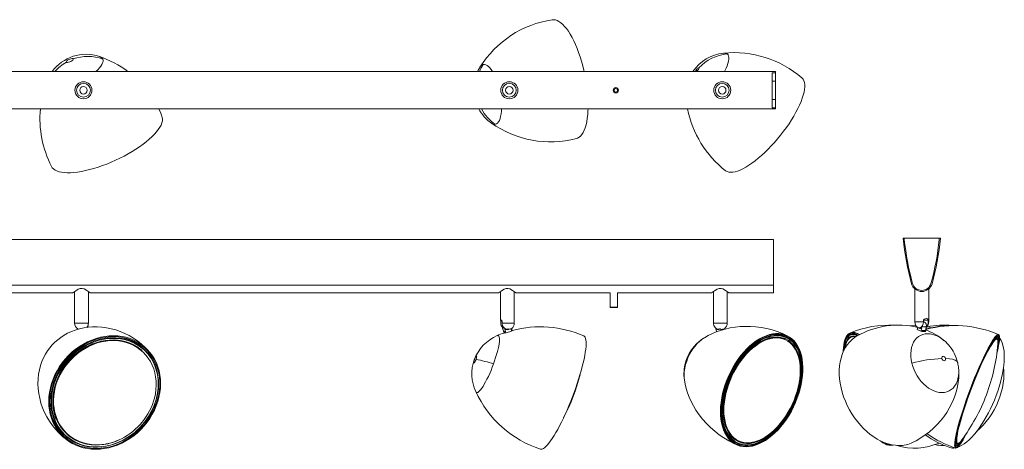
# Model space of a CAD drawing. Header units: millimetres. Extents: x -759 to 958, y -301 to 114.
# Tile 2 of 2: x 33 to 958, y -301 to 103. Entities that reach past the tile are written whole.
import ezdxf

# ---------------------------------------------------------------- set-up
doc = ezdxf.new("R2010")
doc.units = ezdxf.units.MM

msp = doc.modelspace()

# ---------------------------------------------------------------- linework, layer by layer
at = {"color": 7, "linetype": 'Continuous', "lineweight": 15}
for p, q in [((-757.35, 54.4), (742.65, 54.4)), ((742.65, 53.3), (739.65, 53.3)), ((739.65, 53.3), (739.65, 20.51)), ((742.65, 19.4), (742.65, 54.4)), ((739.65, 45.56), (742.65, 45.56)), ((742.65, 28.25), (739.65, 28.25)), ((742.65, 19.4), (-757.35, 19.4)), ((739.65, 20.51), (742.65, 20.51)), ((740.83, -103.4), (-759.17, -103.4)), ((740.83, -103.4), (740.83, -153.4)), ((897.53, -102.23), (862.53, -102.23)), ((863.64, -103.23), (863.64, -102.23)), ((896.43, -102.23), (896.43, -103.23)), ((740.83, -146.12), (-759.17, -146.12)), ((-5.67, -153.4), (82.83, -153.4)), ((84.33, -152.26), (84.33, -181.9)), ((97.33, -181.9), (97.33, -152.26)), ((98.83, -153.4), (482.83, -153.4)), ((484.33, -152.26), (484.33, -179)), ((497.33, -181.9), (497.33, -152.26)), ((498.83, -153.4), (587.33, -153.4)), ((587.33, -153.4), (587.33, -166.82)), ((594.33, -153.4), (682.83, -153.4)), ((594.33, -166.82), (594.33, -153.4)), ((684.33, -152.26), (684.33, -181.9)), ((697.33, -181.9), (697.33, -152.26)), ((698.83, -153.4), (740.83, -153.4)), ((873.53, -149.83), (873.53, -180.73)), ((886.53, -180.73), (886.53, -149.83)), ((587.33, -166.82), (587.83, -167.32)), ((594.33, -166.82), (587.33, -166.82)), ((593.83, -167.32), (587.83, -167.32)), ((593.83, -167.32), (594.33, -166.82)), ((484.62, -180.17), (484.62, -181.9)), ((485.83, -180.17), (484.62, -180.17)), ((485.83, -181.9), (485.83, -180.17)), ((886.19, -179), (881.64, -179)), ((881.64, -179), (881.64, -180.73)), ((886.19, -180.73), (886.19, -179)), ((87.04, -187.18), (87.12, -187.8)), ((486.35, -186.54), (487.44, -190.06)), ((487.33, -190.1), (487.68, -191.23)), ((488.11, -186.46), (489.12, -189.74)), ((488.97, -189.79), (489.12, -189.74)), ((489.36, -191.04), (488.97, -189.79)), ((494.6, -189.35), (489.65, -190.9)), ((493.72, -187.27), (493.39, -187.25)), ((493.97, -187.15), (494.26, -188.09)), ((494.41, -188.04), (494.26, -188.09)), ((494.79, -189.29), (494.41, -188.04)), ((494.79, -189.29), (494.65, -189.34)), ((494.87, -187.77), (494.67, -187.14)), ((495.34, -188.93), (494.98, -187.74)), ((686.46, -186.22), (687.31, -189.74)), ((686.59, -186.9), (687.29, -189.75)), ((687.2, -189.79), (687.31, -189.74)), ((687.27, -190.09), (687.2, -189.79)), ((687.2, -189.86), (687.2, -189.79)), ((687.2, -189.86), (687.25, -190.09)), ((690.94, -187.27), (690.41, -187.25)), ((691.14, -187.15), (691.37, -188.09)), ((691.48, -188.04), (691.37, -188.09)), ((691.61, -188.59), (691.48, -188.04)), ((694.78, -187.68), (694.66, -187.15)), ((752.52, -194.89), (749.68, -193.59)), ((816.89, -191.06), (813.45, -192.37)), ((875.55, -185.39), (875.71, -185.9)), ((875.68, -187.96), (875.66, -188.05)), ((875.73, -187.91), (875.67, -187.98)), ((879.1, -189.58), (875.67, -187.98)), ((875.91, -186.88), (875.69, -187.9)), ((876.01, -186.93), (875.91, -186.88)), ((876.01, -186.93), (876.21, -185.99)), ((876.4, -186.08), (876.44, -186.11)), ((879.45, -189.64), (879.67, -188.62)), ((879.57, -188.58), (880.32, -185.06)), ((879.57, -188.58), (879.67, -188.62)), ((883.49, -189.64), (883.71, -188.62)), ((884.36, -185.06), (883.61, -188.58)), ((883.71, -188.62), (883.61, -188.58)), ((884.06, -186.56), (884.05, -186.5)), ((884.13, -186.55), (884.41, -185.6)), ((884.55, -187.75), (884.18, -186.56)), ((884.36, -185.06), (884.21, -185.48)), ((951.08, -194.4), (950.13, -194.04)), ((751.64, -197.02), (751.56, -196.98)), ((814.3, -194.51), (814.21, -194.55)), ((949.61, -196.74), (949.89, -196.6)), ((950.39, -196.6), (950.29, -196.56)), ((950.8, -196.93), (950.39, -196.6)), ((951.49, -194.73), (951.08, -194.4)), ((147.84, -207.99), (147.8, -207.95)), ((149.35, -206.25), (147.83, -204.88)), ((459.98, -216.01), (459.75, -216.19)), ((461.13, -246.39), (461.1, -246.33)), ((145.51, -277.63), (145.9, -277.2)), ((74.21, -286.62), (75.73, -287.98)), ((77.22, -286.23), (77.27, -286.27)), ((77.48, -286.46), (77.27, -286.28)), ((123.67, -292.79), (126.15, -291.74)), ((703.8, -293.56), (706.64, -294.86)), ((708.01, -292.95), (707.52, -292.74)), ((707.57, -292.75), (707.65, -292.79)), ((844.47, -293.98), (845.59, -294.56)), ((913.02, -295.14), (912.98, -295.13)), ((913.02, -295.14), (913.12, -295.18)), ((899.92, -296.95), (901.24, -296.92)), ((911.28, -296.95), (912.23, -297.31)), ((912.23, -297.31), (912.46, -297.31))]:
    msp.add_line(p, q, dxfattribs=at)
at = {"color": 8, "linetype": 'Continuous', "lineweight": 15}
for p, q in [((667.78, 54.4), (667.76, 54.42)), ((950.27, -196.55), (950.67, -196.89)), ((145.38, -280.27), (141.57, -283.86)), ((125.34, -292.01), (123.78, -292.66)), ((708.27, -293.07), (707.6, -292.77)), ((912.77, -294.92), (913.12, -295.18))]:
    msp.add_line(p, q, dxfattribs=at)
at = {"color": 7, "linetype": 'Continuous', "lineweight": 15, "flags": 128}
for points in [[(533.04, 103.17), (534.27, 103.25), (535.9, 103.05), (537.58, 102.51), (539.3, 101.62), (541.05, 100.4), (542.82, 98.85), (544.6, 96.98), (546.37, 94.81), (548.13, 92.34), (549.86, 89.6), (551.55, 86.59), (553.2, 83.34), (554.8, 79.87), (556.32, 76.2), (557.77, 72.35), (559.14, 68.34), (560.41, 64.21), (561.58, 59.97), (562.65, 55.65), (562.93, 54.4)], [(76.65, 63.42), (76.66, 63.89), (77.06, 64.48), (77.79, 65.11), (78.77, 65.72), (79.87, 66.22), (80.97, 66.56), (81.93, 66.7), (82.63, 66.62), (83, 66.33)], [(83, 66.33), (82.99, 65.86), (82.59, 65.27), (81.86, 64.64), (80.88, 64.03), (79.78, 63.53), (78.68, 63.18), (77.72, 63.05), (77.02, 63.13), (76.65, 63.42)], [(465.16, 58.74), (463.44, 55.66), (462.86, 54.4)], [(667.76, 54.42), (667.64, 54.74), (667.76, 55.27), (668.1, 55.94), (668.61, 56.65), (669.2, 57.28), (669.79, 57.74), (670.29, 57.97), (670.62, 57.92)], [(695.73, -38.68), (695.93, -38.83), (697.26, -39.57), (698.8, -40.03), (700.55, -40.21), (702.5, -40.1), (704.63, -39.71), (706.93, -39.03), (709.38, -38.07), (711.98, -36.84), (714.69, -35.35), (717.51, -33.6), (720.43, -31.61), (723.41, -29.38), (726.44, -26.94), (729.5, -24.3), (732.58, -21.47), (735.65, -18.47), (738.69, -15.32), (741.68, -12.05), (744.62, -8.67), (747.47, -5.2), (750.21, -1.66), (752.84, 1.91), (755.34, 5.51), (757.68, 9.1), (759.86, 12.67), (761.85, 16.19), (763.66, 19.64), (765.26, 23), (766.65, 26.24), (767.82, 29.35), (768.75, 32.3), (769.45, 35.09), (769.91, 37.68), (770.13, 40.07), (770.1, 42.23), (769.83, 44.16), (769.32, 45.84), (768.56, 47.27), (767.58, 48.43), (767.39, 48.59)], [(166.33, 12.63), (165.18, 15.49), (163.32, 19.4)], [(566.57, 19.4), (566.5, 17.67), (566.25, 14.03), (565.86, 10.59), (565.33, 7.38), (564.67, 4.41), (563.89, 1.71), (562.98, -0.71), (561.96, -2.83), (560.82, -4.65), (559.58, -6.14), (558.25, -7.31), (556.83, -8.14), (555.61, -8.56)], [(166.37, 12.65), (166.73, 11.47), (166.9, 9.84), (166.76, 8.08), (166.29, 6.2), (165.49, 4.22), (164.39, 2.14), (162.97, -0.01), (161.26, -2.23), (159.26, -4.5), (156.98, -6.81), (154.44, -9.15), (151.65, -11.49), (148.63, -13.83), (145.4, -16.16), (141.98, -18.44), (138.39, -20.69), (134.65, -22.87), (130.79, -24.97), (126.83, -26.99), (122.79, -28.91), (118.69, -30.71), (114.58, -32.39), (110.46, -33.94), (106.36, -35.35), (102.31, -36.6), (98.34, -37.7), (94.47, -38.63), (90.72, -39.39), (87.12, -39.97), (83.68, -40.37), (80.44, -40.58), (77.4, -40.62), (74.59, -40.47), (72.03, -40.14), (69.73, -39.62), (67.7, -38.93), (65.96, -38.06), (64.52, -37.03), (63.39, -35.83), (62.7, -34.75)], [(98.83, -153.4), (98.5, -153.14), (97.61, -152.45), (95.73, -151.15), (93.2, -149.85), (91.49, -149.43), (89.68, -149.51), (87.75, -150.14), (85.38, -151.5), (83.62, -152.77), (82.94, -153.3), (82.83, -153.4), (82.83, -153.4)], [(498.83, -153.4), (498.5, -153.14), (497.61, -152.45), (495.73, -151.15), (493.2, -149.85), (491.49, -149.43), (489.68, -149.51), (487.75, -150.14), (485.38, -151.5), (483.62, -152.77), (482.94, -153.3), (482.83, -153.4), (482.83, -153.4)], [(698.83, -153.4), (698.5, -153.14), (697.61, -152.45), (695.73, -151.15), (693.2, -149.85), (691.49, -149.43), (689.68, -149.51), (687.75, -150.14), (685.38, -151.5), (683.62, -152.77), (682.94, -153.3), (682.83, -153.4), (682.83, -153.4)], [(485.83, -180.17), (485.16, -179.31), (484.61, -178.85), (484.45, -178.8), (484.33, -178.99), (484.42, -179.51), (484.62, -180.17)], [(874.73, -184.27), (870.87, -184.34), (868.67, -184.54)], [(881.64, -180.73), (881.42, -182.62), (880.79, -184.3), (879.82, -185.57), (878.61, -186.3), (877.76, -186.44), (876.4, -186.08)], [(877.39, -186.35), (877.6, -186.61), (878.19, -186.93), (878.82, -186.95), (879.41, -186.66), (879.91, -186.1), (880.25, -185.33), (880.32, -185.06), (880.34, -184.89)], [(886.19, -179), (885.71, -178.14), (884.9, -177.68), (884.45, -177.63), (883.45, -177.82), (882.43, -178.35), (881.64, -179)], [(153.14, -207.21), (150.71, -204.71), (147.2, -201.55), (143.51, -198.65), (139.64, -196.01), (135.63, -193.66), (131.5, -191.59), (127.28, -189.81), (122.98, -188.33), (118.63, -187.15), (114.26, -186.28), (109.89, -185.71), (105.54, -185.45), (101.24, -185.48), (97.01, -185.8), (92.88, -186.41), (88.86, -187.29), (84.99, -188.43), (81.28, -189.82), (77.76, -191.45), (74.44, -193.28), (71.33, -195.3), (68.44, -197.5), (65.77, -199.87), (63.29, -202.4), (61, -205.1), (58.89, -208), (56.96, -211.09), (55.22, -214.42), (53.69, -217.97), (52.37, -221.77), (51.31, -225.78), (50.54, -229.99), (50.07, -234.36), (49.94, -238.83), (50.13, -243.38), (50.67, -247.95), (51.54, -252.51), (52.75, -257.03), (54.29, -261.48), (56.14, -265.82), (58.29, -270.04), (60.74, -274.1), (63.46, -277.99), (66.43, -281.69), (69.64, -285.17), (73.07, -288.41), (76.7, -291.41), (77.07, -291.67)], [(164.4, -247.22), (164.9, -243.04), (165.08, -238.87), (164.93, -234.76), (164.46, -230.73), (163.67, -226.79), (162.56, -222.98), (161.15, -219.32), (159.43, -215.83), (157.43, -212.54), (155.15, -209.46), (152.61, -206.61), (149.82, -204.01), (146.8, -201.68), (143.58, -199.62), (140.16, -197.86), (136.57, -196.41), (132.83, -195.26), (128.96, -194.44), (125, -193.94), (120.96, -193.77), (116.87, -193.93), (112.75, -194.42), (108.63, -195.23), (104.53, -196.36), (100.49, -197.81), (96.52, -199.56), (92.64, -201.6), (88.89, -203.92), (85.29, -206.51), (81.86, -209.35), (78.61, -212.43), (75.57, -215.72), (72.77, -219.2), (70.2, -222.85), (67.9, -226.66), (65.88, -230.59), (64.14, -234.62), (62.7, -238.73), (61.57, -242.89), (60.75, -247.08), (60.25, -251.27), (60.07, -255.43), (60.22, -259.54), (60.69, -263.58), (61.48, -267.51), (62.59, -271.32), (64, -274.98), (65.72, -278.47), (67.72, -281.76), (70, -284.85), (72.54, -287.69), (75.33, -290.29), (78.35, -292.63), (81.58, -294.68), (85, -296.44), (88.59, -297.9), (92.33, -299.04), (96.19, -299.86), (100.15, -300.36), (104.19, -300.53), (108.28, -300.37), (112.4, -299.89), (116.52, -299.07), (120.62, -297.94), (124.66, -296.5), (128.64, -294.75), (132.51, -292.7), (136.26, -290.38), (139.86, -287.79), (143.3, -284.95), (146.54, -281.87), (149.58, -278.59), (152.39, -275.1), (154.95, -271.45), (157.25, -267.65), (159.28, -263.72), (161.02, -259.68), (162.46, -255.57), (163.59, -251.41), (164.4, -247.22)], [(87.12, -187.1), (87.37, -187.68), (87.48, -187.79)], [(486.96, -186.22), (486.62, -186.37), (486.42, -186.48), (486.35, -186.54), (486.43, -186.56), (486.65, -186.54), (487, -186.48), (487.47, -186.37), (488.03, -186.22)], [(487.42, -190.01), (487.39, -190.03), (487.33, -190.1), (487.41, -190.12), (487.63, -190.1), (487.97, -190.03), (488.42, -189.93), (488.97, -189.79)], [(487.69, -191.22), (487.68, -191.23), (487.76, -191.24), (488.23, -191.19), (489.08, -191.03), (489.65, -190.9)], [(494.85, -187.72), (494.9, -187.72), (494.98, -187.74), (494.92, -187.8), (494.73, -187.9), (494.41, -188.04)], [(494.6, -189.35), (495.18, -189.08), (495.33, -188.93)], [(562.61, -193.94), (563.3, -194.42), (563.87, -195.23), (564.3, -196.36), (564.61, -197.81), (564.77, -199.56), (564.79, -201.6), (564.68, -203.92), (564.42, -206.51), (564.03, -209.35), (563.51, -212.43), (562.85, -215.72), (562.06, -219.2), (561.16, -222.85), (560.13, -226.66), (559, -230.59), (557.76, -234.62), (556.42, -238.73), (555, -242.89), (553.5, -247.08), (551.93, -251.27), (550.3, -255.43), (548.61, -259.54), (546.89, -263.58), (545.14, -267.51), (543.38, -271.32), (541.6, -274.98), (539.83, -278.47), (538.07, -281.76), (536.34, -284.85), (534.64, -287.69), (532.99, -290.29), (531.4, -292.63), (529.87, -294.68), (528.42, -296.44), (527.06, -297.9), (525.79, -299.04), (524.62, -299.86), (523.55, -300.36), (522.6, -300.53), (521.92, -300.43)], [(753.61, -193.8), (749.25, -191.81), (744.36, -189.91), (739.39, -188.33), (734.38, -187.05), (729.34, -186.08), (724.31, -185.41), (719.29, -185.05), (714.33, -184.98), (709.43, -185.2), (704.63, -185.71), (699.96, -186.47), (695.43, -187.49), (691.07, -188.75), (686.91, -190.22), (682.97, -191.87), (679.27, -193.7), (675.84, -195.65), (675.08, -196.15)], [(686.67, -186.77), (686.78, -187.04), (687.3, -187.68), (687.95, -188.06), (688.66, -188.14), (689.35, -187.91), (689.94, -187.39), (689.97, -187.35)], [(715.05, -298.11), (712.25, -297.94), (709.56, -297.44), (706.99, -296.61), (704.57, -295.44), (702.31, -293.96), (700.22, -292.17), (698.32, -290.08), (696.61, -287.7), (695.12, -285.05), (693.84, -282.15), (692.79, -279.01), (691.97, -275.66), (691.39, -272.12), (691.05, -268.4), (690.95, -264.53), (691.1, -260.54), (691.5, -256.45), (692.13, -252.28), (693, -248.07), (694.11, -243.84), (695.43, -239.62), (696.98, -235.43), (698.73, -231.3), (700.67, -227.26), (702.8, -223.32), (705.1, -219.53), (707.56, -215.89), (710.15, -212.44), (712.87, -209.19), (715.69, -206.17), (718.6, -203.39), (721.58, -200.88), (724.61, -198.64), (727.67, -196.7), (730.75, -195.06), (733.82, -193.74), (736.86, -192.74), (739.86, -192.07), (742.79, -191.73), (745.64, -191.73), (748.39, -192.07), (751.02, -192.74), (753.51, -193.74), (755.85, -195.06), (758.03, -196.7), (760.03, -198.64), (761.83, -200.88), (763.44, -203.39), (764.82, -206.17), (765.99, -209.19), (766.93, -212.44), (767.63, -215.89), (768.09, -219.53), (768.3, -223.32), (768.28, -227.26), (768, -231.3), (767.49, -235.43), (766.74, -239.62), (765.75, -243.84), (764.53, -248.07), (763.1, -252.28), (761.45, -256.45), (759.6, -260.54), (757.56, -264.53), (755.34, -268.4), (752.96, -272.12), (750.44, -275.66), (747.78, -279.01), (745.01, -282.15), (742.14, -285.05), (739.19, -287.7), (736.18, -290.08), (733.13, -292.17), (730.06, -293.96), (726.99, -295.44), (723.93, -296.61), (720.91, -297.44), (717.94, -297.94), (715.05, -298.11)], [(715.17, -297.68), (718.04, -297.51), (720.98, -297.01), (723.98, -296.18), (727.01, -295.03), (730.06, -293.56), (733.11, -291.78), (736.13, -289.71), (739.12, -287.35), (742.04, -284.73), (744.88, -281.85), (747.63, -278.74), (750.27, -275.41), (752.77, -271.89), (755.13, -268.2), (757.33, -264.37), (759.35, -260.41), (761.19, -256.35), (762.82, -252.22), (764.25, -248.05), (765.45, -243.85), (766.43, -239.66), (767.18, -235.51), (767.69, -231.41), (767.96, -227.4), (767.99, -223.5), (767.77, -219.73), (767.32, -216.13), (766.62, -212.7), (765.69, -209.48), (764.54, -206.49), (763.16, -203.73), (761.57, -201.24), (759.78, -199.02), (757.8, -197.09), (755.64, -195.47), (753.32, -194.16), (750.84, -193.16), (748.23, -192.5), (745.51, -192.17), (742.68, -192.17), (739.77, -192.5), (736.8, -193.16), (733.78, -194.16), (730.74, -195.47), (727.69, -197.09), (724.65, -199.02), (721.65, -201.24), (718.69, -203.73), (715.8, -206.49), (713, -209.48), (710.31, -212.7), (707.74, -216.13), (705.3, -219.73), (703.02, -223.5), (700.91, -227.4), (698.98, -231.41), (697.24, -235.51), (695.71, -239.66), (694.4, -243.85), (693.3, -248.05), (692.44, -252.22), (691.81, -256.35), (691.42, -260.41), (691.27, -264.37), (691.36, -268.2), (691.7, -271.89), (692.28, -275.41), (693.09, -278.74), (694.13, -281.85), (695.4, -284.73), (696.88, -287.35), (698.57, -289.71), (700.46, -291.78), (702.53, -293.56), (704.78, -295.03), (707.18, -296.18), (709.72, -297.01), (712.39, -297.51), (715.17, -297.68)], [(695.79, -281.98), (694.58, -278.67), (693.62, -274.92), (692.93, -270.51), (692.61, -265.39), (692.79, -259.6), (693.57, -253.18), (694.62, -247.95), (696.12, -242.44), (698.09, -236.74), (700.56, -230.93), (703.51, -225.16), (706.91, -219.54), (710.72, -214.23), (714.86, -209.35), (719.23, -205.03), (723.73, -201.36), (728.26, -198.39), (732.71, -196.17), (736.99, -194.67), (741.04, -193.86), (744.79, -193.69), (748.22, -194.08), (752.24, -195.31), (755.66, -197.21), (758.51, -199.59), (760.81, -202.26), (762.63, -205.09), (764.1, -208.1)], [(751.34, -193.33), (751.72, -193.48), (754.12, -194.63), (756.36, -196.1), (758.43, -197.88), (760.32, -199.95), (762.01, -202.31), (763.49, -204.93), (764.76, -207.81), (765.8, -210.92), (766.61, -214.24), (767.19, -217.76), (767.53, -221.44), (767.62, -225.28), (767.47, -229.23), (767.08, -233.29), (766.45, -237.42), (765.59, -241.59), (764.5, -245.78), (763.18, -249.97), (761.65, -254.12), (759.91, -258.22), (757.99, -262.23), (755.87, -266.12), (753.6, -269.89), (751.16, -273.49), (748.59, -276.91), (745.9, -280.13), (743.1, -283.13), (740.22, -285.88), (737.26, -288.37), (734.26, -290.59), (731.22, -292.52), (728.17, -294.14), (725.13, -295.45), (722.11, -296.44), (719.14, -297.11), (716.24, -297.44), (713.41, -297.44), (710.69, -297.11), (708.08, -296.44), (705.61, -295.45), (704.69, -294.98)], [(745.25, -192.15), (747.74, -192.81), (749.68, -193.59)], [(819.17, -194.02), (816.76, -195.53), (814.3, -197.48), (812.04, -199.71), (810, -202.23), (808.18, -205), (806.6, -208.02), (805.27, -211.27), (804.2, -214.72), (803.39, -218.36), (802.85, -222.16), (802.58, -226.09), (802.59, -230.13), (802.87, -234.26), (803.42, -238.45), (804.24, -242.68), (805.32, -246.91), (806.67, -251.12), (808.26, -255.28), (810.08, -259.37), (812.14, -263.36), (814.41, -267.23), (816.87, -270.95), (819.52, -274.5), (822.34, -277.85), (825.31, -280.98), (828.41, -283.89), (831.61, -286.53), (834.91, -288.91), (838.28, -291), (841.7, -292.79), (845.14, -294.28), (848.59, -295.44), (852.02, -296.27), (855.41, -296.78), (858.75, -296.95)], [(806.36, -208.55), (806.36, -208.02), (806.48, -205), (806.77, -202.23), (807.22, -199.71), (807.84, -197.48), (808.61, -195.53), (809.54, -193.9), (810.62, -192.57), (811.85, -191.57), (813.2, -190.9), (814.69, -190.57), (816.29, -190.57), (817.99, -190.9), (819.79, -191.57), (821.68, -192.57), (821.69, -192.58)], [(821.38, -192.76), (819.9, -192), (818.11, -191.33), (816.42, -191), (814.84, -191), (813.37, -191.33), (812.02, -192), (810.81, -192.99), (809.74, -194.3), (808.81, -195.93), (808.04, -197.85), (807.43, -200.07), (806.98, -202.56), (806.7, -205.32), (806.58, -208.06)], [(807.75, -200.58), (808.17, -198.79), (808.86, -196.71), (809.71, -194.94), (810.71, -193.47), (811.85, -192.31), (813.13, -191.49), (813.86, -191.18)], [(875.91, -186.88), (876.04, -186.74), (876.05, -186.73)], [(879.1, -189.58), (880.42, -189.8), (881.64, -189.91), (882.19, -189.92), (883.01, -189.87), (883.45, -189.7), (883.5, -189.58)], [(879.57, -188.58), (880.32, -188.72), (881.04, -188.83), (881.72, -188.89), (882.33, -188.92), (882.83, -188.89), (883.23, -188.83), (883.49, -188.72), (883.61, -188.58)], [(879.67, -188.62), (880.41, -188.76), (881.13, -188.87), (881.8, -188.93), (882.4, -188.95), (882.9, -188.93), (883.3, -188.87), (883.57, -188.76), (883.71, -188.62)], [(880.32, -185.06), (881.07, -185.2), (881.79, -185.31), (882.47, -185.38), (883.08, -185.4), (883.59, -185.38), (883.98, -185.31), (884.24, -185.2), (884.36, -185.06)], [(883.72, -187.93), (883.8, -187.91), (883.99, -187.86)], [(884.18, -186.56), (884.15, -186.55), (884.02, -186.56)], [(888.76, -186.35), (887.14, -185.88), (884.57, -185.34)], [(950.59, -210.26), (951.07, -208.29), (951.72, -205.44), (952.24, -202.84), (952.64, -200.51), (952.92, -198.46), (953.06, -196.7), (953.08, -195.24), (952.96, -194.1), (952.72, -193.27), (952.34, -192.78), (951.85, -192.61), (951.23, -192.76), (950.49, -193.25), (949.64, -194.06), (948.67, -195.2), (947.61, -196.64), (946.45, -198.39), (945.2, -200.43), (943.87, -202.76), (942.47, -205.35), (941, -208.19), (939.47, -211.26), (937.9, -214.55), (936.3, -218.03), (934.66, -221.69), (933.02, -225.49), (931.36, -229.42), (929.71, -233.45), (928.07, -237.56), (926.46, -241.72), (924.88, -245.91), (923.34, -250.1), (921.86, -254.26), (920.44, -258.38), (919.1, -262.41), (917.83, -266.35), (916.65, -270.15), (915.56, -273.81), (914.58, -277.3), (913.7, -280.6), (912.93, -283.68), (912.29, -286.53), (911.76, -289.13), (911.36, -291.46), (911.09, -293.51), (910.94, -295.27), (910.93, -296.73), (911.04, -297.87), (911.29, -298.7), (911.66, -299.19), (912.16, -299.36), (912.78, -299.21), (913.52, -298.72), (914.37, -297.91), (915.33, -296.77), (916.4, -295.33), (917.56, -293.58), (918.81, -291.54), (920.14, -289.21), (921.54, -286.62), (922.56, -284.67)], [(924.95, -245.9), (926.52, -241.72), (928.13, -237.57), (929.77, -233.46), (931.42, -229.44), (933.07, -225.52), (934.72, -221.74), (936.35, -218.1), (937.95, -214.64), (939.51, -211.38), (941.03, -208.34), (942.48, -205.53), (943.88, -202.99), (945.19, -200.71), (946.42, -198.72), (947.57, -197.03), (948.61, -195.64), (949.55, -194.58), (950.37, -193.84), (951.08, -193.43), (951.67, -193.35), (952.14, -193.61), (952.47, -194.19), (952.68, -195.11), (952.76, -196.34), (952.7, -197.89), (952.52, -199.75), (952.2, -201.89), (951.76, -204.31), (951.19, -207), (950.76, -208.88)], [(61.46, -247.07), (62.28, -242.89), (63.42, -238.73), (64.86, -234.63), (66.61, -230.61), (68.65, -226.69), (70.97, -222.9), (73.55, -219.27), (76.37, -215.81), (79.43, -212.55), (82.69, -209.51), (86.15, -206.7), (89.77, -204.15), (93.53, -201.88), (97.42, -199.88), (101.4, -198.19), (105.45, -196.81), (109.54, -195.75), (113.66, -195.01), (117.77, -194.6), (121.84, -194.52), (125.86, -194.78), (129.79, -195.36), (133.62, -196.27), (137.31, -197.51), (140.84, -199.06), (144.2, -200.91), (147.35, -203.06), (150.29, -205.48), (152.99, -208.17), (155.43, -211.1), (157.6, -214.26), (159.48, -217.63), (161.07, -221.19), (162.35, -224.91), (163.32, -228.77), (163.97, -232.75), (164.29, -236.81), (164.29, -240.95), (163.95, -245.12), (163.3, -249.3), (162.32, -253.47), (161.02, -257.61), (159.43, -261.67), (157.53, -265.64), (155.35, -269.5), (152.9, -273.21), (150.2, -276.76), (147.25, -280.13), (144.09, -283.28), (140.73, -286.21), (137.19, -288.89), (133.49, -291.3), (129.67, -293.44), (125.73, -295.28), (121.71, -296.82), (117.63, -298.04), (113.52, -298.94), (109.41, -299.52), (105.31, -299.76), (101.27, -299.67), (97.29, -299.25), (93.41, -298.5), (89.65, -297.43), (86.03, -296.03), (82.58, -294.33), (79.32, -292.33), (76.28, -290.04), (73.46, -287.49), (70.89, -284.67), (68.58, -281.62), (66.55, -278.36), (64.81, -274.89), (63.37, -271.25), (62.25, -267.46), (61.44, -263.53), (60.96, -259.51), (60.8, -255.41), (60.97, -251.25), (61.46, -247.07)], [(63.87, -266.68), (63.04, -262.42), (62.6, -257.83), (62.61, -252.69), (63.21, -247), (64.55, -240.9), (66.75, -234.48), (69.05, -229.49), (71.95, -224.47), (75.47, -219.52), (79.61, -214.76), (84.33, -210.31), (89.58, -206.31), (95.26, -202.86), (101.26, -200.08), (107.43, -198.04), (113.64, -196.76), (119.74, -196.26), (125.6, -196.51), (131.12, -197.44), (136.22, -198.97), (140.84, -201.01), (144.94, -203.46), (149.6, -207.16), (153.41, -211.22), (156.43, -215.46), (158.72, -219.69), (160.39, -223.8), (161.6, -227.9)], [(101.45, -201.47), (105.34, -200.1), (109.27, -199.03), (113.23, -198.29), (117.19, -197.87), (121.11, -197.78), (124.97, -198.02), (128.76, -198.58), (132.43, -199.47), (135.97, -200.68), (139.36, -202.19), (142.57, -204), (145.57, -206.1), (147.8, -207.95)], [(101.51, -201.44), (105.38, -200.07), (109.37, -199), (113.38, -198.26), (117.39, -197.85), (121.36, -197.78), (125.27, -198.04), (129.09, -198.65), (132.81, -199.58), (136.38, -200.83), (139.79, -202.41), (143.01, -204.28), (146.03, -206.45), (147.81, -207.96)], [(723.14, -202.95), (723.55, -202.65), (726.51, -200.64), (729.49, -198.92), (732.47, -197.52), (735.43, -196.45), (738.36, -195.7), (741.22, -195.29), (744, -195.22), (746.68, -195.49), (749.25, -196.1), (751.56, -196.98)], [(726.59, -200.6), (729.31, -199.03), (732.25, -197.63), (735.18, -196.54), (738.06, -195.77), (740.9, -195.33), (743.65, -195.22), (746.32, -195.44), (748.87, -195.99), (751.29, -196.86), (751.56, -196.98)], [(814.2, -194.55), (813.77, -194.73), (812.51, -195.53)], [(913.28, -294.68), (913, -294.01), (912.84, -293.01), (912.82, -291.7), (912.93, -290.07), (913.17, -288.13), (913.54, -285.92), (914.04, -283.42), (914.66, -280.68), (915.41, -277.7), (916.26, -274.5), (917.23, -271.1), (918.3, -267.54), (919.46, -263.83), (920.71, -260), (922.04, -256.07), (923.44, -252.07), (924.9, -248.03), (926.4, -243.98), (927.95, -239.95), (929.53, -235.95), (931.12, -232.03), (932.73, -228.2), (934.32, -224.49), (935.91, -220.93), (937.47, -217.54), (938.99, -214.34), (940.47, -211.37), (941.88, -208.63), (943.24, -206.14), (944.52, -203.93), (945.71, -202), (946.81, -200.38), (947.81, -199.07), (948.71, -198.08), (949.49, -197.41), (950.16, -197.08), (950.7, -197.09), (951.11, -197.43)], [(953.08, -196.06), (953.54, -196.64), (954.64, -198.39), (955.57, -200.43), (956.32, -202.76), (956.9, -205.35), (957.3, -208.19), (957.52, -211.26), (957.56, -214.55), (957.41, -218.03), (957.07, -221.69), (956.56, -225.49), (955.87, -229.42), (955, -233.45), (953.97, -237.56), (952.77, -241.72), (951.42, -245.91), (949.92, -250.1), (948.29, -254.26), (946.53, -258.38), (944.65, -262.41), (942.67, -266.35), (940.59, -270.15), (938.44, -273.81), (936.22, -277.3), (933.95, -280.6), (931.64, -283.68), (929.3, -286.53), (926.96, -289.13), (924.61, -291.46), (922.29, -293.51), (920, -295.27), (917.76, -296.73), (915.58, -297.87), (913.59, -298.66)], [(949.87, -196.51), (949.66, -196.59), (948.45, -197.71), (947.03, -199.49), (945.44, -201.86), (943.75, -204.7), (941.98, -207.92), (940.19, -211.4), (937.82, -216.27), (935.53, -221.26), (933.35, -226.23), (931.35, -230.99), (929.52, -235.46), (927.8, -239.82)], [(950.19, -196.53), (950.28, -196.56), (950.29, -196.56)], [(950.22, -196.53), (950.49, -196.74), (950.59, -196.87)], [(950.24, -196.54), (950.25, -196.55), (950.27, -196.55)], [(952.17, -196.53), (952.18, -196.57), (952.27, -198.51), (952.05, -201.13), (951.55, -204.34), (950.93, -207.41)], [(951.39, -194.61), (951.31, -194.53), (951.08, -194.4)], [(717.93, -207.52), (715.22, -210.2), (711.18, -214.96), (707.46, -220.15), (704.14, -225.63), (701.26, -231.27), (698.85, -236.93), (696.92, -242.5), (695.46, -247.88), (694.43, -252.99), (693.67, -259.25), (693.5, -264.9), (693.81, -269.9), (694.28, -272.88)], [(696.6, -281.1), (698.04, -284.05), (699.81, -286.81), (702.06, -289.41), (704.85, -291.74), (708.19, -293.58), (712.11, -294.79), (715.45, -295.17), (719.12, -295), (723.07, -294.21), (727.25, -292.75), (731.59, -290.58), (736.01, -287.68), (740.41, -284.1), (744.67, -279.88), (748.71, -275.12), (752.43, -269.93), (755.75, -264.45), (758.63, -258.81), (761.04, -253.15), (762.96, -247.58), (764.43, -242.2), (765.46, -237.1), (766.22, -230.83), (766.39, -225.18), (766.08, -220.18), (765.4, -215.88), (764.46, -212.21), (763.29, -208.98)], [(761.23, -206.39), (761.51, -206.88), (762.81, -209.59), (763.9, -212.54), (764.75, -215.71), (765.36, -219.09), (765.73, -222.64), (765.86, -226.34), (765.75, -230.18), (765.39, -234.11), (764.78, -238.12), (763.94, -242.18), (762.87, -246.25), (761.58, -250.32), (760.06, -254.35), (758.35, -258.32), (756.44, -262.2), (754.35, -265.96), (752.09, -269.58), (749.68, -273.03), (747.14, -276.29), (744.48, -279.34)], [(461.37, -216), (460.91, -217.12), (460.43, -218.11), (459.98, -218.84), (459.61, -219.23), (459.37, -219.23), (459.29, -218.84), (459.37, -218.11), (459.61, -217.13), (459.98, -216.01)], [(459.98, -216.01), (460.43, -214.89), (460.91, -213.91), (461.36, -213.17), (461.73, -212.78), (461.97, -212.78), (462.06, -213.17), (461.97, -213.9), (461.73, -214.88), (461.37, -216)], [(899, -215.15), (898.93, -214.34), (899.12, -213.65), (899.55, -213.18), (900.14, -213.02), (900.81, -213.18), (901.46, -213.65), (901.99, -214.34), (902.31, -215.15)], [(902.31, -215.15), (902.38, -215.97), (902.19, -216.66), (901.76, -217.12), (901.17, -217.28), (900.49, -217.12), (899.84, -216.66), (899.32, -215.97), (899, -215.15)], [(75.73, -287.98), (77.05, -289.12), (80.07, -291.38), (83.31, -293.36), (86.73, -295.03), (90.32, -296.4), (94.06, -297.44), (97.91, -298.16), (101.86, -298.55), (105.88, -298.61), (109.94, -298.33), (114.02, -297.71), (118.09, -296.77), (122.13, -295.51), (126.1, -293.94), (129.98, -292.06), (133.75, -289.89), (137.39, -287.44), (140.86, -284.73), (144.15, -281.77), (147.23, -278.6), (150.09, -275.21), (152.7, -271.65), (155.06, -267.93), (157.13, -264.07), (158.92, -260.1), (160.41, -256.05), (161.59, -251.93), (162.45, -247.79), (162.99, -243.65), (163.2, -239.52), (163.08, -235.45), (162.63, -231.45), (161.86, -227.55)], [(161.86, -227.55), (161.9, -227.64), (161.84, -227.75), (161.74, -227.84), (161.6, -227.9)], [(767.26, -224.35), (767.28, -224.7), (767.1, -230.48), (766.32, -236.9), (765.27, -242.14), (763.77, -247.64), (761.8, -253.35), (759.33, -259.15), (756.38, -264.93), (752.98, -270.54), (749.17, -275.85), (745.03, -280.73), (740.66, -285.05), (736.16, -288.73), (731.63, -291.69), (731.61, -291.7)], [(871.42, -294.07), (874.71, -292.4), (879.08, -289.83), (883.26, -287.01), (887.23, -283.96), (890.97, -280.7), (894.48, -277.25), (897.73, -273.62), (900.72, -269.85), (903.43, -265.96), (905.86, -261.96), (908.01, -257.9), (909.86, -253.79), (911.42, -249.65), (912.69, -245.53), (913.66, -241.45), (914.36, -237.43), (914.77, -233.5), (914.91, -229.68), (914.79, -226), (914.6, -224.26)], [(931.43, -283.95), (931.5, -283.89), (934.67, -280.98), (937.71, -277.85), (940.58, -274.5), (943.27, -270.95), (945.76, -267.23), (948.04, -263.36), (950.09, -259.37), (951.9, -255.28), (953.45, -251.12), (954.74, -246.91), (955.77, -242.68), (956.51, -238.45), (956.97, -234.26), (957.15, -230.13), (957.04, -226.09), (956.83, -223.65)], [(657.08, -235.3), (657.08, -235.33), (657.79, -239.26), (658.78, -243.28), (660.04, -247.38), (661.59, -251.5), (663.43, -255.62), (665.54, -259.71), (667.93, -263.73), (670.9, -268.09), (674.17, -272.3), (677.71, -276.29), (681.51, -280.07), (685.53, -283.6), (689.75, -286.87), (694.16, -289.87), (698.73, -292.58), (703.44, -295.01), (706.53, -296.37)], [(927.8, -239.82), (926.12, -244.23), (924.4, -248.86), (922.6, -253.91), (920.74, -259.34), (918.9, -264.98), (917.15, -270.72), (915.92, -275.02), (914.82, -279.19), (913.88, -283.13), (913.15, -286.72), (912.66, -289.85), (912.45, -292.41), (912.53, -294.3), (912.77, -295.01)], [(162.25, -247.58), (160.91, -253.68), (158.72, -260.11), (156.41, -265.1), (153.51, -270.12), (149.99, -275.06), (145.86, -279.83), (145.38, -280.27)], [(921.69, -285.98), (920.75, -287.72), (919.4, -290.13), (918.12, -292.27), (916.93, -294.11), (915.84, -295.65), (914.85, -296.87), (913.97, -297.78), (913.2, -298.35), (912.55, -298.6), (912.02, -298.51), (911.62, -298.09), (911.35, -297.33), (911.2, -296.26), (911.19, -294.87), (911.31, -293.16), (911.57, -291.16), (911.95, -288.88), (912.45, -286.32), (913.08, -283.51), (913.83, -280.46), (914.7, -277.19), (915.67, -273.72), (916.74, -270.08), (917.92, -266.29), (919.18, -262.37), (920.52, -258.34), (921.94, -254.24), (923.41, -250.08), (924.95, -245.9)], [(65.03, -266.22), (65.2, -266.13), (65.31, -266.02), (65.32, -265.93), (65.28, -265.87)], [(79.05, -287.78), (78.75, -287.54), (77.23, -286.24)], [(77.27, -286.27), (79.09, -287.81), (82.1, -289.98), (85.33, -291.86), (88.73, -293.43), (92.31, -294.68), (96.02, -295.61), (99.84, -296.21), (103.75, -296.48), (107.72, -296.41), (111.73, -296), (115.74, -295.25), (115.85, -295.23)], [(141.57, -283.86), (141.13, -284.27), (135.89, -288.28), (130.21, -291.72), (124.21, -294.51), (124.15, -294.53)], [(696.6, -281.1), (696.7, -280.95), (696.71, -280.78), (696.65, -280.67), (696.55, -280.59)], [(744.48, -279.34), (741.72, -282.15), (738.88, -284.71), (735.98, -287), (733.04, -289), (730.08, -290.7), (727.12, -292.09), (724.18, -293.16), (721.27, -293.9), (721.05, -293.95)], [(744.23, -279.41), (744.34, -279.45), (744.43, -279.44), (744.47, -279.4), (744.48, -279.34)], [(116.42, -295.09), (119.73, -294.18), (123.67, -292.79)], [(123.67, -292.79), (123.73, -292.83), (123.77, -292.8), (123.78, -292.74), (123.78, -292.66)], [(706.64, -294.86), (708.58, -295.63), (711.17, -296.31), (713.87, -296.66), (716.68, -296.67), (719.57, -296.35), (722.53, -295.69), (725.53, -294.71), (728.56, -293.4), (731.59, -291.77), (732.75, -291.07)], [(707.65, -292.79), (709.98, -293.68), (712.54, -294.28), (715.22, -294.55), (718.01, -294.48), (720.87, -294.07), (723.79, -293.32), (726.75, -292.25), (727.09, -292.1)], [(850.75, -296.95), (849.09, -296.78), (847.34, -296.27), (845.5, -295.44), (843.57, -294.28), (841.58, -292.79), (841.42, -292.66)], [(912.92, -295.03), (912.82, -294.93), (912.71, -294.67)], [(913.01, -295.13), (913.43, -295.25), (913.51, -295.24)], [(913.35, -295.16), (913.34, -295.16), (913.06, -295.15)], [(913.51, -295.24), (914.01, -295.19), (914.09, -295.16)], [(921.05, -286.83), (920.21, -288.36), (918.47, -291.28), (916.84, -293.7), (915.39, -295.53), (914.14, -296.68)], [(850.6, -296.51), (852.13, -296.35), (852.25, -296.32)], [(853.03, -296.56), (852.29, -296.78), (850.75, -296.95)], [(912.23, -297.31), (912.49, -297.36), (912.67, -297.35)], [(912.81, -297.32), (913.16, -297.32), (913.86, -296.97)]]:
    msp.add_lwpolyline(points, dxfattribs=at)
at = {"color": 8, "linetype": 'Continuous', "lineweight": 15, "flags": 128}
for points in [[(110.73, 66.22), (111.04, 65.12), (111.02, 63.89), (110.66, 62.54), (109.98, 61.08), (108.98, 59.53), (107.68, 57.93), (106.08, 56.27), (104.22, 54.59), (104, 54.4)], [(697.34, 71.02), (698.07, 70.18), (698.56, 69.07), (698.79, 67.69), (698.78, 66.08), (698.51, 64.23), (698, 62.19), (697.24, 59.98), (696.25, 57.62), (695.04, 55.14), (694.65, 54.4)], [(468.22, 61.18), (469.36, 61.23), (470.55, 60.93), (471.79, 60.27), (473.06, 59.28), (474.33, 57.95), (475.6, 56.32), (476.84, 54.4)], [(670.62, 57.92), (670.74, 57.6), (670.62, 57.06), (670.28, 56.39), (669.77, 55.69), (669.18, 55.06), (668.59, 54.6), (668.2, 54.4)], [(485.27, 19.4), (485.16, 17.15), (484.9, 14.64), (484.5, 12.37), (483.97, 10.37), (483.31, 8.64), (482.53, 7.23), (481.65, 6.13), (480.67, 5.38), (479.6, 4.98)], [(84.33, -181.9), (84.34, -181.9), (84.65, -181.9), (85.3, -181.9), (86.27, -181.9), (87.51, -181.9), (88.94, -181.9), (90.47, -181.9), (92.03, -181.9), (93.51, -181.9), (94.85, -181.9), (95.95, -181.9), (96.75, -181.9), (97.22, -181.9), (97.33, -181.9)], [(485.83, -181.9), (486.96, -181.9), (488.32, -181.9), (489.82, -181.9), (491.38, -181.9), (492.9, -181.9), (494.31, -181.9), (495.52, -181.9), (496.45, -181.9), (497.07, -181.9), (497.32, -181.9), (497.33, -181.9)], [(684.33, -181.9), (684.34, -181.9), (684.6, -181.9), (685.22, -181.9), (686.17, -181.9), (687.38, -181.9), (688.79, -181.9), (690.32, -181.9), (691.88, -181.9), (693.37, -181.9), (694.72, -181.9), (695.85, -181.9), (696.69, -181.9), (697.19, -181.9), (697.33, -181.9)], [(873.53, -180.73), (873.59, -180.73), (873.99, -180.73), (874.74, -180.73), (875.79, -180.73), (877.08, -180.73), (878.54, -180.73), (880.09, -180.73), (881.64, -180.73)], [(886.19, -180.73), (886.51, -180.73), (886.53, -180.73)], [(481.27, -193.67), (481.93, -193.52), (482.51, -193.68), (482.95, -194.18), (483.26, -195.01), (483.43, -196.16), (483.45, -197.61), (483.33, -199.35), (483.07, -201.35), (482.67, -203.6), (482.14, -206.05), (481.48, -208.68), (480.71, -211.46), (479.82, -214.36), (478.84, -217.32), (477.77, -220.33)], [(752.52, -194.89), (750.58, -194.12), (747.99, -193.44), (745.29, -193.09), (742.48, -193.08), (739.59, -193.4), (736.63, -194.06), (733.63, -195.04), (730.6, -196.35), (727.57, -197.98), (724.55, -199.91), (721.56, -202.13), (718.62, -204.63), (715.76, -207.39), (712.98, -210.39), (710.31, -213.61), (707.77, -217.04), (705.37, -220.65), (703.12, -224.42), (701.05, -228.32), (699.16, -232.32), (697.47, -236.41), (695.98, -240.55), (694.72, -244.72), (693.68, -248.89), (692.88, -253.04), (692.31, -257.13), (691.98, -261.14), (691.9, -265.05), (692.06, -268.83), (692.47, -272.45), (693.11, -275.89), (694, -279.13), (695.11, -282.15)], [(818.86, -194.38), (818.61, -194.27), (816.16, -193.82), (813.92, -194.12), (811.95, -195.2), (810.3, -197.04), (809, -199.58), (808.08, -202.76), (807.57, -206.17)], [(808.44, -198.47), (809.75, -195.89), (811.44, -194.01), (813.46, -192.9), (815.76, -192.59), (818.27, -193.06), (819.77, -193.72)], [(870.75, -219.52), (870.14, -216.43), (869.81, -213.37), (869.76, -210.39), (869.99, -207.53), (870.51, -204.81), (871.29, -202.28), (872.34, -199.97), (873.65, -197.91), (875.18, -196.11), (876.94, -194.61), (878.88, -193.43), (880.99, -192.57), (883.25, -192.05), (885.62, -191.87), (888.07, -192.05), (890.58, -192.57), (893.1, -193.43), (895.62, -194.61), (898.1, -196.11), (900.5, -197.91), (901.17, -198.48)], [(149.35, -206.26), (148.03, -205.12), (145.01, -202.85), (141.77, -200.88), (138.35, -199.2), (134.76, -197.84), (131.02, -196.79), (127.17, -196.07), (123.22, -195.69), (119.2, -195.63), (115.14, -195.91), (111.06, -196.52), (106.99, -197.46), (102.95, -198.72), (98.98, -200.3), (95.1, -202.18), (91.33, -204.35), (87.69, -206.8), (84.22, -209.51), (80.93, -212.46), (77.85, -215.64), (74.99, -219.02), (72.38, -222.59), (70.02, -226.31), (67.94, -230.17), (66.15, -234.14), (64.67, -238.19), (63.49, -242.3), (62.63, -246.44), (62.09, -250.59), (61.88, -254.71), (62, -258.79), (62.45, -262.79), (63.22, -266.68)], [(101.53, -201.21), (95.68, -203.92), (90.13, -207.28), (85.01, -211.19), (80.4, -215.54), (76.36, -220.18), (72.93, -225.02), (70.1, -229.92), (67.85, -234.78), (65.7, -241.06), (64.4, -247.01), (63.8, -252.56), (63.79, -257.58), (64.23, -262.06), (65.03, -266.22)], [(101.49, -201.51), (97.63, -203.22), (93.87, -205.22), (90.23, -207.51), (86.75, -210.07), (83.45, -212.89), (80.34, -215.94), (77.45, -219.2), (74.81, -222.65), (72.42, -226.27), (70.31, -230.03), (68.48, -233.91), (66.96, -237.88), (65.75, -241.92), (64.86, -245.99), (64.29, -250.06), (64.05, -254.12), (64.15, -258.13), (64.57, -262.07), (65.33, -265.9), (66.41, -269.6), (67.8, -273.16), (69.5, -276.53), (71.49, -279.7), (73.76, -282.65), (76.3, -285.36), (77.27, -286.27)], [(107.71, -296.26), (104, -296.32), (100.11, -296.05), (96.31, -295.46), (92.63, -294.53), (89.08, -293.29), (85.69, -291.73), (82.49, -289.86), (79.5, -287.71), (76.73, -285.28), (74.21, -282.58), (71.95, -279.65), (69.97, -276.5), (68.28, -273.15), (66.9, -269.62), (65.83, -265.94), (65.08, -262.13), (64.66, -258.23), (64.56, -254.24), (64.8, -250.21), (65.36, -246.16), (66.24, -242.12), (67.45, -238.11), (68.96, -234.17), (70.77, -230.32), (72.87, -226.58), (75.25, -222.98), (77.87, -219.55), (80.74, -216.31), (83.83, -213.28), (87.11, -210.49), (90.57, -207.94), (94.18, -205.67), (97.91, -203.68), (101.75, -201.98)], [(141.93, -203.62), (139.83, -202.45), (136.43, -200.88), (132.85, -199.62), (129.14, -198.69), (125.32, -198.09), (121.41, -197.83), (117.44, -197.9), (113.43, -198.31), (109.42, -199.05), (105.43, -200.12), (101.49, -201.51)], [(101.75, -201.98), (105.67, -200.6), (109.63, -199.54), (113.61, -198.8), (117.59, -198.39), (121.53, -198.32), (125.42, -198.58), (129.22, -199.18), (132.9, -200.11), (136.45, -201.35), (139.84, -202.91), (143.04, -204.78), (146.04, -206.93), (148.8, -209.36), (151.33, -212.05), (153.58, -214.99), (155.56, -218.14), (157.25, -221.49), (158.63, -225.02), (159.7, -228.7), (160.45, -232.5), (160.88, -236.41), (160.97, -240.4), (160.74, -244.43), (160.17, -248.48), (159.29, -252.52), (158.45, -255.42)], [(675.12, -196.1), (673.4, -197.28), (671.21, -199.07), (669.09, -201.14), (667.06, -203.45), (665.16, -205.98), (663.41, -208.69), (661.82, -211.56), (660.43, -214.54), (659.24, -217.59), (658.27, -220.69)], [(715.53, -210.8), (718.29, -207.98), (721.13, -205.43), (724.03, -203.14), (726.97, -201.13), (729.93, -199.43), (732.89, -198.04), (735.83, -196.97), (738.74, -196.23), (741.58, -195.83), (744.34, -195.75), (747.01, -196.02), (749.55, -196.62), (751.97, -197.55), (754.24, -198.81), (756.34, -200.38), (758.26, -202.26), (759.98, -204.43), (761.23, -206.39)], [(763.29, -208.98), (761.85, -206.04), (760.08, -203.28), (757.83, -200.67), (755.04, -198.35), (751.7, -196.5), (747.78, -195.29), (744.44, -194.92), (740.77, -195.08), (736.82, -195.87), (732.64, -197.33), (728.3, -199.51), (723.88, -202.4), (719.48, -205.98), (717.93, -207.52)], [(927.7, -239.67), (929.46, -235.21), (931.33, -230.62), (933.38, -225.74), (935.61, -220.66), (937.96, -215.54), (940.38, -210.56), (942.22, -206.99), (944.03, -203.69), (945.77, -200.78), (947.39, -198.35), (948.85, -196.52), (950.09, -195.38), (951.08, -194.99), (951.79, -195.39), (952.17, -196.53)], [(951.08, -194.4), (950.82, -194.35), (950.21, -194.5), (949.48, -194.98), (948.63, -195.79), (947.67, -196.93), (947.1, -197.69)], [(951.2, -204.65), (951.58, -202.2), (951.79, -199.65), (951.71, -197.75), (951.32, -196.6), (950.63, -196.21), (949.87, -196.51)], [(950.39, -196.6), (950.38, -196.59), (950.27, -196.56)], [(721.05, -293.95), (718.43, -294.31), (715.67, -294.38), (713, -294.11), (710.45, -293.51), (708.04, -292.58), (705.77, -291.32), (703.67, -289.75), (701.75, -287.87), (700.03, -285.7), (698.5, -283.26), (697.2, -280.55), (696.11, -277.6), (695.26, -274.42), (694.65, -271.05), (694.28, -267.5), (694.15, -263.79), (694.26, -259.96), (694.62, -256.03), (695.23, -252.02), (696.07, -247.96), (697.14, -243.88), (698.43, -239.81), (699.95, -235.78), (701.66, -231.81), (703.57, -227.94), (705.66, -224.17), (707.92, -220.56), (710.33, -217.1), (712.87, -213.84), (715.53, -210.8)], [(459.75, -216.19), (459.75, -216.2), (459.74, -216.31)], [(477.77, -220.33), (476.63, -223.34), (475.44, -226.3), (474.2, -229.2), (472.94, -231.98), (471.66, -234.62), (470.39, -237.08), (469.14, -239.33), (467.93, -241.34), (466.77, -243.08), (465.68, -244.54), (464.67, -245.7), (463.75, -246.53), (462.93, -247.04), (462.23, -247.22), (461.66, -247.05), (461.21, -246.55), (461.13, -246.39)], [(658.1, -219.09), (658.05, -219.16), (658.27, -220.69)], [(914.63, -224.17), (914.76, -225.68), (914.81, -228.66), (914.57, -231.52), (914.06, -234.23), (913.27, -236.76), (912.22, -239.08), (910.91, -241.14), (909.38, -242.94), (907.63, -244.44), (905.68, -245.62), (903.57, -246.48), (901.31, -247), (898.94, -247.17), (896.49, -247), (893.99, -246.48), (891.46, -245.62), (888.94, -244.44), (886.47, -242.94), (884.06, -241.14), (881.77, -239.08), (879.6, -236.76), (877.59, -234.23), (875.77, -231.52), (874.16, -228.66), (872.77, -225.68), (871.63, -222.62), (870.75, -219.52)], [(902.31, -215.15), (905.95, -215.41), (909.01, -215.94), (911.37, -216.74), (913.15, -217.99), (913.65, -219.15)], [(914.14, -296.68), (913.15, -297.07), (912.45, -296.67), (912.05, -295.48), (911.97, -293.55), (912.18, -290.93), (912.68, -287.72), (913.43, -284.04), (914.39, -280), (915.52, -275.73), (916.78, -271.33), (918.58, -265.45), (920.46, -259.66), (922.37, -254.1), (924.21, -248.93), (925.97, -244.18), (927.7, -239.67)], [(124.15, -294.53), (118.04, -296.55), (111.83, -297.83), (105.73, -298.32), (99.86, -298.08), (94.34, -297.14), (89.25, -295.61), (84.63, -293.58), (80.52, -291.13), (75.86, -287.43), (72.05, -283.37), (69.03, -279.13), (66.75, -274.9), (65.07, -270.79), (63.87, -266.68)], [(65.03, -266.22), (66.21, -270.23), (67.11, -272.43)], [(123.64, -292.77), (123.64, -292.77), (119.7, -294.16), (115.71, -295.23), (111.7, -295.98), (107.69, -296.38), (103.72, -296.46), (99.81, -296.19), (95.98, -295.59), (92.27, -294.66), (88.7, -293.4), (85.29, -291.83), (82.06, -289.95), (79.05, -287.78), (77.48, -286.46)], [(731.61, -291.7), (727.18, -293.92), (722.9, -295.41), (718.85, -296.22), (715.1, -296.39), (711.67, -296.01), (707.65, -294.77), (704.23, -292.88), (701.38, -290.5), (699.08, -287.83), (697.26, -285), (695.79, -281.98)], [(911.42, -292.21), (911.35, -293.15), (911.31, -294.64), (911.41, -295.81), (911.64, -296.66), (912, -297.17), (912.23, -297.31)], [(912.77, -295.01), (912.92, -295.46), (913.61, -295.85), (914.57, -295.47), (915.79, -294.35), (917.21, -292.57), (918.79, -290.2), (919.23, -289.47)], [(914.32, -295), (914.24, -295.03), (913.7, -295.02), (913.28, -294.68)]]:
    msp.add_lwpolyline(points, dxfattribs=at)
at = {"color": 7, "linetype": 'Continuous', "lineweight": 15}
for centre, radius in [((92.65, 36.9), 8), ((92.65, 36.9), 6.5), ((92.65, 36.9), 3.5), ((492.65, 36.9), 8), ((492.65, 36.9), 6.5), ((492.65, 36.9), 3.5), ((592.65, 36.9), 2.5), ((592.65, 36.9), 1.65), ((692.65, 36.9), 8), ((692.65, 36.9), 6.5), ((692.65, 36.9), 3.5)]:
    msp.add_circle(centre, radius, dxfattribs=at)
for centre, radius, start, end in [((547.18, 7.48), 96.69, 98.40018, 148.09012), ((95.06, 31.6), 39.13, 71.22512, 144.34748), ((96.72, 27.66), 41.03, 70.02733, 109.52969), ((79.73, -16.47), 89.55, 52.31811, 71.93718), ((697.96, 32.53), 39.5, 95.87352, 146.36706), ((700.8, 30.19), 40.98, 94.849, 137.4221), ((703.68, -25.08), 97.36, 49.14679, 95.77685), ((149.7, 10.23), 97.93, 174.62372, 207.33904), ((498.52, 38.06), 39.26, 208.37411, 234.63889), ((756.07, 38.42), 97.89, 191.20066, 231.95271), ((531.58, 85.37), 96.94, 234.79923, 284.35544), ((1111.4, -78.43), 250, 185.46314, 195.43206), ((1111.4, -78.43), 249, 185.71635, 195.4313), ((648.67, -78.43), 249, 344.5687, 354.28365), ((648.67, -78.43), 250, 344.56794, 354.53686), ((880.03, -142.23), 10, 195.79842, 344.20158), ((880.03, -142.23), 9, 195.81826, 344.18174), ((90.83, -181.9), 6.5, 180, 238.14305), ((90.83, -181.9), 6.5, 320.54103, 360), ((489.49, -182.18), 4.88, 176.62263, 227.64461), ((491.45, -181.97), 5.62, 179.25705, 290.18637), ((489.94, -185.43), 3.76, 160.91791, 197.89132), ((490.83, -181.9), 6.5, 306.28426, 360), ((690.83, -181.9), 6.5, 180, 220.79575), ((690.83, -181.9), 6.5, 306.09439, 360), ((849.7, -281.4), 97.57, 87.30571, 112.12326), ((857.87, -262.43), 78.59, 76.52381, 119.49287), ((880.03, -180.73), 6.5, 180, 236.28154), ((880.83, -184), 3.57, 11.26353, 74.5036), ((911.14, -287.88), 103.64, 66.68831, 105.19038), ((880.33, -181.21), 5.88, 311.92795, 4.65104), ((880.03, -180.73), 6.5, 311.03527, 360), ((880.96, -184.28), 3.48, 347.07133, 16.08862), ((907.78, -273.07), 88.82, 88.64898, 105.26793), ((900.24, -251.64), 67.87, 82.92304, 102.83155), ((497.07, -230.25), 39.85, 113.3683, 159.51046), ((506.22, -248.05), 59.8, 108.12198, 114.74644), ((487.2, -184.28), 5.79, 272.31953, 289.33434), ((490.59, -185.48), 2.66, 196.21277, 312.82997), ((494.11, -187.08), 1.03, 278.40937, 317.44793), ((521.67, -287.95), 102.53, 66.46075, 104.86722), ((688.82, -184.12), 3.51, 214.73986, 296.86991), ((693.92, -197.26), 9.54, 86.34093, 104.82424), ((817.45, -200.69), 9.23, 115.66695, 162.49423), ((816.63, -201.05), 6.94, 74.384, 109.60061), ((878.95, -184.34), 3.56, 197.51713, 206.24471), ((866.04, -238.79), 53.43, 48.88156, 70.60573), ((100.58, -202.32), 1.22, 16.16658, 41.55609), ((120.27, -235.72), 41.36, 48.21057, 80.91197), ((696.21, -229.57), 39.56, 122.16225, 155.3286), ((742.49, -215.57), 22.99, 20.30169, 64.12101), ((830.87, -207.22), 24.07, 158.68298, 181.456), ((828.54, -207.84), 20.6, 153.59976, 172.38342), ((817.53, -202), 8.2, 128.73928, 154.20803), ((812.68, -195.95), 0.455, 111.40486, 187.24446), ((816.58, -200.29), 6.22, 110.97183, 130.69574), ((875.29, -228.4), 39.56, 27.5803, 49.29844), ((778.03, -187.69), 174.01, 339.26593, 355.41248), ((950.62, -197.39), 0.491, 356.07318, 69.35938), ((943.91, -200.2), 7.71, 349.98147, 21.0863), ((950.18, -196.23), 1.99, 1.58901, 49.03698), ((122.16, -236.54), 38.39, 48.02989, 59.00771), ((121.43, -236.97), 41.51, 13.11227, 47.72339), ((714.57, -211.45), 1.16, 34.07819, 63.53666), ((763.92, -207.87), 0.302, 308.34413, 63.12355), ((720.32, -224.66), 46.95, 358.75849, 20.83805), ((875.48, -228.31), 39.36, 13.50101, 27.59428), ((497.03, -229.62), 39.62, 160.1932, 204.95619), ((440.42, -328.69), 114.62, 70.97859, 79.46863), ((695.75, -229.57), 39.09, 164.4587, 188.6074), ((692.05, -227.93), 35.09, 154.93205, 165.42055), ((905.16, -348.37), 133.36, 92.64776, 104.95189), ((882.26, -227.22), 32.52, 5.04576, 14.41643), ((391.26, -189.42), 172.72, 331.93621, 346.27659), ((926.42, -241.77), 2.45, 58.66066, 71.67911), ((553.9, -203.23), 102.29, 204.90474, 251.79389), ((779.43, -188.53), 172.41, 323.09334, 339.36226), ((101.13, -236.82), 60.26, 293.69423, 342.02395), ((102.28, -255.84), 41.65, 195.18702, 227.64292), ((63.54, -266.06), 0.698, 242.79643, 297.65081), ((104.3, -256.67), 40.08, 193.31284, 227.50349), ((695.32, -281.56), 0.626, 250.27382, 318.1698), ((717.74, -272.48), 22.67, 201.62453, 243.36142), ((942.05, -205.28), 98.76, 234.61136, 252.22968), ((104.74, -245.4), 50.95, 273.34274, 291.94122), ((712.14, -275.42), 19.96, 231.88963, 245.30624), ((851.8, -282.14), 14.43, 229.93732, 265.22521), ((851.2, -285.38), 10.9, 235.8258, 273.89016), ((873.41, -241.92), 57.47, 252.99685, 293.43745), ((859.02, -268.46), 28.49, 269.45712, 295.84816), ((934.75, -215.82), 87.71, 234.15341, 251.12682), ((912.89, -294.37), 0.503, 249.44169, 321.51817), ((910.22, -287.81), 8.28, 299.6951, 327.96702), ((899.82, -263.66), 33.29, 257.37066, 270.1778), ((909.57, -289.49), 9.88, 251.07349, 279.47254)]:
    msp.add_arc(centre, radius, start, end, dxfattribs=at)
at = {"color": 8, "linetype": 'Continuous', "lineweight": 15}
for centre, radius, start, end in [((106.21, 63.65), 5.21, 29.62541, 74.45758), ((694.68, 67.36), 4.52, 54.03698, 99.66902), ((97.64, 26.94), 42.09, 119.91558, 139.26454), ((501.09, 39.45), 39.4, 146.53693, 157.70184), ((469.7, 56.19), 5.21, 106.47564, 151.3078), ((502.14, 38.6), 40.48, 208.3063, 236.15747), ((478.99, 10.12), 5.18, 231.46506, 276.81278), ((816.01, -200.99), 8.99, 59.28623, 106.4954), ((816.55, -201.36), 7.2, 74.48369, 109.01029), ((818.17, -202.98), 9.16, 130.44628, 152.01027), ((816.21, -201.06), 6.44, 75.60961, 128.23022), ((816.51, -200.35), 6.25, 111.03915, 129.41564), ((723.51, -224.41), 43.75, 0.08845, 21.88852), ((692.89, -230.87), 36.08, 163.61347, 187.159), ((113.25, -239.35), 49.69, 350.46501, 13.32138), ((103.65, -257.27), 41.51, 193.11218, 227.7324), ((726.53, -268.21), 32.59, 188.24653, 203.3031), ((716.67, -274.18), 22.99, 200.30158, 244.12364), ((717.23, -273.04), 21.95, 200.24719, 244.13135)]:
    msp.add_arc(centre, radius, start, end, dxfattribs=at)

doc.saveas('drawing.dxf')
